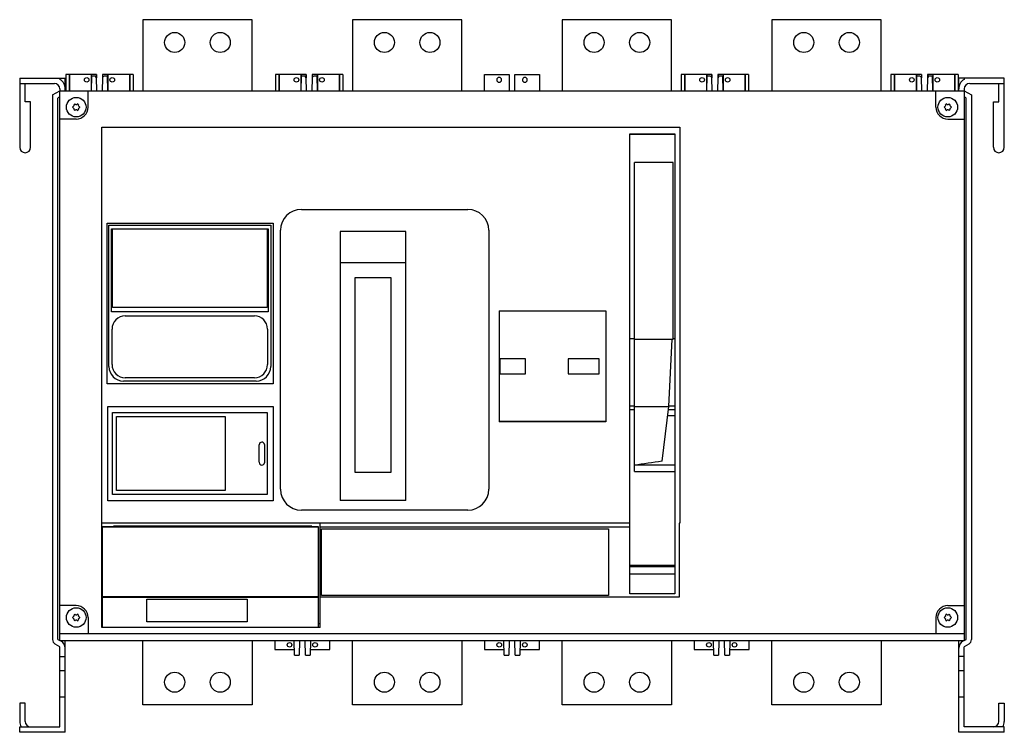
# Model space of a CAD drawing. Header units: millimetres. Extents: x 75 to 615, y 277 to 668.
import ezdxf

# ---------------------------------------------------------------- set-up
doc = ezdxf.new("R2010")
doc.units = ezdxf.units.MM
doc.header["$LTSCALE"] = 61.97931
doc.layers.add('00_COMPONENTS_1', color=7, linetype='CONTINUOUS')

msp = doc.modelspace()

# ---------------------------------------------------------------- linework, layer by layer
at = {"layer": '00_COMPONENTS_1', "color": 7, "linetype": 'Continuous'}
for p, q in [((142.38, 668), (142.38, 629)), ((202.38, 668), (142.38, 668)), ((202.38, 629), (202.38, 668)), ((257.38, 668), (257.38, 629)), ((317.38, 668), (257.38, 668)), ((317.38, 629), (317.38, 668)), ((372.38, 668), (372.38, 629)), ((432.38, 668), (372.38, 668)), ((432.38, 629), (432.38, 668)), ((487.38, 668), (487.38, 629)), ((547.38, 668), (487.38, 668)), ((547.38, 629), (547.38, 668)), ((100.13, 638), (100.13, 629)), ((117.03, 638), (100.13, 638)), ((102, 638), (102, 629)), ((102.13, 638), (102.13, 629)), ((114.03, 638), (114.03, 629)), ((114.16, 638), (114.16, 637)), ((116.88, 638), (116.88, 636.46)), ((117.03, 638), (117.03, 636.01)), ((120.23, 638), (120.23, 636.02)), ((137.13, 638), (120.23, 638)), ((120.37, 638), (120.37, 636.45)), ((123.1, 638), (123.1, 637)), ((123.23, 638), (123.23, 629)), ((135.13, 638), (135.13, 629)), ((135.26, 638), (135.26, 629)), ((137.13, 638), (137.13, 629)), ((215.13, 638), (215.13, 629)), ((232.03, 638), (215.13, 638)), ((217, 638), (217, 629)), ((217.13, 638), (217.13, 629)), ((229.03, 638), (229.03, 629)), ((229.16, 638), (229.16, 637)), ((231.88, 638), (231.88, 636.46)), ((232.03, 638), (232.03, 636.01)), ((235.23, 638), (235.23, 636.02)), ((252.13, 638), (235.23, 638)), ((235.37, 638), (235.37, 636.45)), ((238.1, 638), (238.1, 637)), ((238.23, 638), (238.23, 629)), ((250.13, 638), (250.13, 629)), ((250.26, 638), (250.26, 629)), ((252.13, 638), (252.13, 629)), ((329.88, 629), (329.88, 638)), ((329.88, 638), (343.38, 638)), ((343.38, 638), (343.38, 629)), ((346.38, 629), (346.38, 638)), ((346.38, 638), (359.88, 638)), ((359.88, 638), (359.88, 629)), ((437.63, 638), (437.63, 629)), ((454.53, 638), (437.63, 638)), ((439.5, 638), (439.5, 629)), ((439.63, 638), (439.63, 629)), ((451.53, 638), (451.53, 629)), ((451.66, 638), (451.66, 637)), ((454.38, 638), (454.38, 636.46)), ((454.53, 638), (454.53, 636.01)), ((457.73, 638), (457.73, 636.02)), ((474.63, 638), (457.73, 638)), ((457.87, 638), (457.87, 636.45)), ((460.6, 638), (460.6, 637)), ((460.73, 638), (460.73, 629)), ((472.63, 638), (472.63, 629)), ((472.76, 638), (472.76, 629)), ((474.63, 638), (474.63, 629)), ((569.53, 638), (552.63, 638)), ((552.63, 638), (552.63, 629)), ((554.5, 638), (554.5, 629)), ((554.63, 638), (554.63, 629)), ((566.53, 638), (566.53, 629)), ((566.66, 638), (566.66, 637)), ((569.38, 638), (569.38, 636.46)), ((569.53, 638), (569.53, 636.01)), ((589.63, 638), (572.73, 638)), ((572.73, 638), (572.73, 636.02)), ((572.87, 638), (572.87, 636.45)), ((575.6, 638), (575.6, 637)), ((575.73, 638), (575.73, 629)), ((587.63, 638), (587.63, 629)), ((587.76, 638), (587.76, 629)), ((589.63, 638), (589.63, 629)), ((74.88, 636), (74.88, 598)), ((74.88, 636), (99.88, 636)), ((74.88, 633), (93.88, 633)), ((77.88, 623), (77.88, 633)), ((96.88, 636), (96.88, 635.2)), ((99.88, 629), (99.88, 636)), ((114.27, 637), (114.13, 629)), ((116, 637), (114.27, 637)), ((117.13, 629), (117, 636.01)), ((120.25, 636.02), (120.13, 629)), ((122.99, 637), (121.25, 637)), ((123.13, 629), (122.99, 637)), ((229.27, 637), (229.13, 629)), ((231, 637), (229.27, 637)), ((232.13, 629), (232, 636.01)), ((235.25, 636.02), (235.13, 629)), ((237.99, 637), (236.25, 637)), ((238.13, 629), (237.99, 637)), ((451.77, 637), (451.63, 629)), ((453.5, 637), (451.77, 637)), ((454.63, 629), (454.5, 636.01)), ((457.75, 636.02), (457.63, 629)), ((460.49, 637), (458.75, 637)), ((460.63, 629), (460.49, 637)), ((566.77, 637), (566.63, 629)), ((568.5, 637), (566.77, 637)), ((569.63, 629), (569.5, 636.01)), ((572.75, 636.02), (572.63, 629)), ((575.49, 637), (573.75, 637)), ((575.63, 629), (575.49, 637)), ((614.88, 636), (589.88, 636)), ((589.88, 629), (589.88, 636)), ((592.88, 636), (592.88, 635.2)), ((595.88, 633), (614.88, 633)), ((611.88, 623), (611.88, 633)), ((614.88, 598), (614.88, 636)), ((92.88, 626.73), (96.88, 629.04)), ((92.88, 626.73), (92.88, 328)), ((96.88, 630), (96.88, 629.04)), ((96.88, 327.14), (96.88, 629)), ((96.88, 629), (592.88, 629)), ((112.38, 620), (112.38, 629)), ((577.38, 620), (577.38, 629)), ((592.88, 630), (592.88, 629.04)), ((592.88, 629.04), (596.88, 626.73)), ((592.88, 629), (592.88, 327.14)), ((596.88, 626.73), (596.88, 328)), ((80.88, 623), (77.88, 623)), ((80.88, 598), (80.88, 623)), ((96.88, 625.58), (95.88, 625)), ((95.88, 328), (95.88, 625)), ((593.88, 625), (592.88, 625.58)), ((593.88, 328), (593.88, 625)), ((608.88, 623), (611.88, 623)), ((608.88, 598), (608.88, 623)), ((105.88, 613.5), (96.88, 613.5)), ((583.88, 613.5), (592.88, 613.5)), ((119.88, 334.51), (119.88, 609)), ((119.88, 609), (436.84, 609)), ((409.42, 352.98), (409.42, 605.31)), ((409.42, 605.31), (434.14, 605.31)), ((434.14, 605), (409.42, 605)), ((434.14, 605.31), (434.14, 352.98)), ((436.84, 609), (436.84, 391.75)), ((411.98, 420.18), (411.98, 589.59)), ((433.21, 589.59), (411.98, 589.59)), ((433.21, 492.76), (433.21, 589.59)), ((229.4, 563.93), (320.65, 563.93)), ((122.92, 468.26), (122.92, 556.42)), ((122.92, 556.42), (213.98, 556.42)), ((213.98, 556.42), (213.98, 468.26)), ((123.78, 477.75), (123.78, 555.25)), ((123.78, 555.25), (212.58, 555.25)), ((125.15, 507.72), (125.15, 553.25)), ((125.15, 553.25), (211.24, 553.25)), ((125.81, 510.04), (125.81, 553.25)), ((210.54, 553.25), (210.54, 510.04)), ((211.24, 553.25), (211.24, 507.72)), ((212.58, 555.25), (212.58, 477.75)), ((217.9, 410.37), (217.9, 552.43)), ((250.63, 551.85), (250.63, 404.25)), ((286.63, 551.85), (250.63, 551.85)), ((286.63, 404.25), (286.63, 551.85)), ((332.15, 552.43), (332.15, 410.37)), ((286.63, 534.55), (250.63, 534.55)), ((258.88, 419.5), (258.88, 526.5)), ((258.88, 526.5), (278.38, 526.5)), ((278.38, 526.5), (278.38, 419.5)), ((211.24, 507.72), (125.15, 507.72)), ((210.54, 510.04), (125.81, 510.04)), ((337.76, 508.27), (337.76, 447.34)), ((337.76, 508.27), (396.29, 508.27)), ((396.29, 508.27), (396.29, 447.34)), ((132.78, 505.5), (203.58, 505.5)), ((125.53, 478.75), (125.53, 498.25)), ((210.83, 498.25), (210.83, 478.75)), ((409.42, 493.1), (411.98, 493.1)), ((411.98, 492.76), (433.21, 492.76)), ((430.9, 455.71), (432.76, 492.76)), ((433.21, 493.1), (434.14, 493.1)), ((338.14, 481.88), (338.14, 473.74)), ((352.35, 481.88), (338.14, 481.88)), ((352.35, 473.74), (352.35, 481.88)), ((392.65, 481.88), (375.7, 481.88)), ((375.7, 481.88), (375.7, 473.74)), ((392.65, 473.74), (392.65, 481.88)), ((203.58, 471.5), (132.78, 471.5)), ((338.14, 473.74), (352.35, 473.74)), ((375.7, 473.74), (392.65, 473.74)), ((213.98, 468.26), (122.92, 468.26)), ((204.58, 469.75), (131.78, 469.75)), ((123.18, 404.09), (123.18, 455.81)), ((123.18, 455.81), (213.98, 455.81)), ((213.98, 455.81), (213.98, 404.09)), ((409.42, 456.09), (411.98, 456.09)), ((409.42, 454.06), (411.98, 454.06)), ((411.98, 455.71), (430.9, 455.71)), ((427.18, 425.76), (430.9, 455.71)), ((430.69, 454.06), (434.14, 454.06)), ((430.9, 456.09), (434.14, 456.09)), ((125.71, 407.44), (125.71, 452.44)), ((125.71, 452.44), (210.51, 452.44)), ((127.91, 409.6), (127.91, 450.3)), ((127.91, 450.3), (187.61, 450.3)), ((187.61, 450.3), (187.61, 409.6)), ((210.51, 452.44), (210.51, 407.44)), ((430.28, 450.78), (434.14, 450.78)), ((396.29, 447.52), (337.76, 447.52)), ((396.29, 447.34), (337.76, 447.34)), ((206.21, 425.14), (206.21, 434.74)), ((209.19, 434.96), (209.19, 424.93)), ((434.14, 423.5), (411.98, 423.5)), ((278.38, 419.5), (258.88, 419.5)), ((411.98, 420.18), (434.14, 420.18)), ((210.51, 407.44), (125.71, 407.44)), ((187.61, 409.6), (127.91, 409.6)), ((213.98, 404.09), (123.18, 404.09)), ((286.63, 404.25), (250.63, 404.25)), ((320.65, 398.87), (229.4, 398.87)), ((409.42, 391.73), (119.88, 391.75)), ((120.18, 389.82), (120.18, 334.51)), ((126.28, 389.82), (120.18, 389.82)), ((238.78, 389.59), (120.18, 389.59)), ((126.28, 390.17), (126.28, 389.82)), ((235.07, 390.17), (126.28, 390.17)), ((235.07, 389.86), (126.28, 389.86)), ((235.07, 390.17), (235.07, 389.82)), ((238.78, 389.82), (235.07, 389.82)), ((238.78, 334.51), (238.78, 389.82)), ((239.6, 334.51), (239.6, 391.74)), ((409.42, 389.65), (239.6, 389.65)), ((436.84, 391.75), (436.63, 391.75)), ((436.63, 391.75), (436.63, 351.21)), ((240.38, 352), (240.38, 388.65)), ((240.38, 388.65), (397.88, 388.65)), ((397.88, 388.65), (397.88, 352)), ((409.42, 368.63), (434.14, 368.63)), ((434.14, 367.74), (409.42, 367.74)), ((409.42, 364), (434.14, 364)), ((120.18, 356.63), (119.88, 356.63)), ((238.78, 351.31), (120.18, 351.31)), ((238.78, 351.01), (120.18, 351.01)), ((436.63, 351.21), (239.6, 351.21)), ((397.88, 352), (240.38, 352)), ((434.14, 352.98), (409.42, 352.98)), ((105.88, 346.5), (96.88, 346.5)), ((144.68, 337.59), (144.68, 350.01)), ((144.68, 350.01), (199.68, 350.01)), ((199.68, 350.01), (199.68, 337.59)), ((583.88, 346.5), (592.88, 346.5)), ((112.38, 340), (112.38, 331)), ((199.68, 337.59), (144.68, 337.59)), ((239.6, 336.5), (238.78, 336.5)), ((239.44, 336.5), (239.44, 334.51)), ((577.38, 340), (577.38, 331)), ((592.88, 331), (96.88, 331)), ((239.6, 334.51), (119.88, 334.51)), ((96.88, 323.96), (94.38, 325.4)), ((95.88, 328), (96.88, 327.42)), ((592.88, 327.14), (96.88, 327.14)), ((97.36, 327.14), (97.63, 326.99)), ((99.88, 277), (99.88, 327.14)), ((142.38, 292), (142.38, 327.14)), ((202.38, 327.14), (202.38, 292)), ((214.73, 327.14), (214.73, 322.35)), ((225.65, 319.25), (225.38, 327.14)), ((228.38, 327.14), (228.1, 319.25)), ((231.65, 319.25), (231.38, 327.14)), ((234.38, 327.14), (234.1, 319.25)), ((245.03, 322.35), (245.03, 327.14)), ((257.38, 292), (257.38, 327.14)), ((317.38, 327.14), (317.38, 292)), ((329.73, 327.14), (329.73, 322.35)), ((340.65, 319.25), (340.38, 327.14)), ((343.38, 327.14), (343.1, 319.25)), ((346.65, 319.25), (346.38, 327.14)), ((349.38, 327.14), (349.1, 319.25)), ((360.03, 322.35), (360.03, 327.14)), ((372.38, 292), (372.38, 327.14)), ((432.38, 327.14), (432.38, 292)), ((444.73, 327.14), (444.73, 322.35)), ((455.65, 319.25), (455.38, 327.14)), ((458.38, 327.14), (458.1, 319.25)), ((461.65, 319.25), (461.38, 327.14)), ((464.38, 327.14), (464.1, 319.25)), ((475.03, 322.35), (475.03, 327.14)), ((487.38, 292), (487.38, 327.14)), ((547.38, 327.14), (547.38, 292)), ((589.88, 277), (589.88, 327.14)), ((592.13, 326.99), (592.39, 327.14)), ((592.88, 327.42), (593.88, 328)), ((595.38, 325.4), (592.88, 323.96)), ((96.88, 280), (96.88, 323.96)), ((214.73, 322.35), (225.54, 322.35)), ((225.65, 319.25), (228.1, 319.25)), ((231.65, 319.25), (234.1, 319.25)), ((234.21, 322.35), (245.03, 322.35)), ((329.73, 322.35), (340.54, 322.35)), ((340.65, 319.25), (343.1, 319.25)), ((346.65, 319.25), (349.1, 319.25)), ((349.21, 322.35), (360.03, 322.35)), ((444.73, 322.35), (455.54, 322.35)), ((455.65, 319.25), (458.1, 319.25)), ((461.65, 319.25), (464.1, 319.25)), ((464.21, 322.35), (475.03, 322.35)), ((592.88, 280), (592.88, 323.96)), ((96.88, 318.6), (99.88, 318.6)), ((592.88, 318.6), (589.88, 318.6)), ((96.88, 310.84), (99.88, 310.84)), ((589.88, 310.84), (592.88, 310.84)), ((74.88, 293), (74.88, 283)), ((77.88, 293), (74.88, 293)), ((77.88, 283), (77.88, 293)), ((99.88, 296.28), (96.88, 296.28)), ((202.38, 292), (142.38, 292)), ((317.38, 292), (257.38, 292)), ((432.38, 292), (372.38, 292)), ((547.38, 292), (487.38, 292)), ((592.88, 296.28), (589.88, 296.28)), ((611.88, 293), (614.88, 293)), ((611.88, 283), (611.88, 293)), ((614.88, 293), (614.88, 283)), ((74.88, 277), (74.88, 280)), ((74.88, 280), (96.88, 280)), ((99.88, 277), (74.88, 277)), ((614.88, 277), (589.88, 277)), ((614.88, 280), (592.88, 280)), ((614.88, 277), (614.88, 280))]:
    msp.add_line(p, q, dxfattribs=at)
for centre, radius in [((159.88, 655.5), 5.5), ((184.88, 655.5), 5.5), ((274.88, 655.5), 5.5), ((299.88, 655.5), 5.5), ((389.88, 655.5), 5.5), ((414.88, 655.5), 5.5), ((504.88, 655.5), 5.5), ((529.88, 655.5), 5.5), ((111.63, 635), 1.25), ((125.63, 635), 1.25), ((226.63, 635), 1.25), ((240.63, 635), 1.25), ((449.13, 635), 1.25), ((463.13, 635), 1.25), ((564.13, 635), 1.25), ((578.13, 635), 1.25), ((105.88, 620), 5.39), ((583.88, 620), 5.39), ((105.88, 340), 5.39), ((583.88, 340), 5.39), ((222.88, 325), 1.25), ((236.88, 325), 1.25), ((337.88, 325), 1.25), ((351.88, 325), 1.25), ((452.88, 325), 1.25), ((466.88, 325), 1.25), ((159.88, 304.5), 5.5), ((184.88, 304.5), 5.5), ((274.88, 304.5), 5.5), ((299.88, 304.5), 5.5), ((389.88, 304.5), 5.5), ((414.88, 304.5), 5.5), ((504.88, 304.5), 5.5), ((529.88, 304.5), 5.5)]:
    msp.add_circle(centre, radius, dxfattribs=at)
for centre, radius, start, end in [((93.88, 630), 3, 0, 90), ((93.88, 630), 6, 0, 60), ((116, 636), 1, 0.6551, 90), ((121.25, 636), 1, 89.6551, 179), ((231, 636), 1, 0.6551, 90), ((236.25, 636), 1, 89.6551, 179), ((453.5, 636), 1, 0.6551, 90), ((458.75, 636), 1, 89.6551, 179), ((568.5, 636), 1, 0.6551, 90), ((573.75, 636), 1, 89.6551, 179), ((595.88, 630), 6, 120, 180), ((595.88, 630), 3, 90, 180), ((104.05, 621.06), 0.691, 283.3418, 16.6582), ((105.09, 621.37), 0.395, 43.3418, 196.6582), ((105.88, 622.11), 0.691, 223.3418, 316.6582), ((106.67, 621.37), 0.395, 343.3418, 136.6582), ((107.71, 621.06), 0.691, 163.3418, 256.3399), ((582.05, 621.06), 0.691, 283.3418, 16.6582), ((583.09, 621.37), 0.395, 43.3418, 196.6582), ((583.88, 622.11), 0.691, 223.3418, 316.6582), ((584.67, 621.37), 0.395, 343.3418, 136.6582), ((585.71, 621.06), 0.691, 163.3418, 256.3399), ((104.3, 620), 0.395, 103.3418, 257.2153), ((104.05, 618.94), 0.691, 343.3418, 76.3399), ((105.09, 618.63), 0.395, 163.3418, 316.6582), ((105.88, 617.89), 0.691, 43.3418, 136.6582), ((105.88, 620), 6.5, 270, 360), ((106.67, 618.63), 0.395, 223.3418, 16.6582), ((107.71, 618.94), 0.691, 103.3418, 196.6582), ((107.46, 620), 0.395, 283.3418, 77.2153), ((583.88, 620), 6.5, 180, 270), ((582.3, 620), 0.395, 103.3418, 257.2153), ((582.05, 618.94), 0.691, 343.3418, 76.3399), ((583.09, 618.63), 0.395, 163.3418, 316.6582), ((583.88, 617.89), 0.691, 43.3418, 136.6582), ((584.67, 618.63), 0.395, 223.3418, 16.6582), ((585.71, 618.94), 0.691, 103.3418, 196.6582), ((585.46, 620), 0.395, 283.3418, 77.2153), ((77.88, 598), 3, 180, 360), ((611.88, 598), 3, 180, 360), ((229.4, 552.43), 11.5, 90, 180), ((320.65, 552.43), 11.5, 0, 90), ((132.78, 498.25), 7.25, 90, 180), ((203.58, 498.25), 7.25, 0, 90), ((132.78, 478.75), 7.25, 180, 270), ((203.58, 478.75), 7.25, 270, 360), ((207.71, 434.74), 1.5, 8.325, 180.0002), ((207.71, 425.14), 1.5, 180.0003, 351.675), ((229.4, 410.37), 11.5, 180, 270), ((320.65, 410.37), 11.5, 270, 360), ((105.88, 340), 6.5, 0, 90), ((583.88, 340), 6.5, 90, 180), ((104.3, 340), 0.395, 103.3418, 257.2153), ((104.05, 341.06), 0.691, 283.3418, 16.6582), ((105.09, 341.37), 0.395, 43.3418, 196.6582), ((105.88, 342.11), 0.691, 223.3418, 316.6582), ((106.67, 341.37), 0.395, 343.3418, 136.6582), ((107.71, 341.06), 0.691, 163.3418, 256.3399), ((107.46, 340), 0.395, 283.3418, 77.2153), ((582.3, 340), 0.395, 103.3418, 257.2153), ((582.05, 341.06), 0.691, 283.3418, 16.6582), ((583.09, 341.37), 0.395, 43.3418, 196.6582), ((583.88, 342.11), 0.691, 223.3418, 316.6582), ((584.67, 341.37), 0.395, 343.3418, 136.6582), ((585.71, 341.06), 0.691, 163.3418, 256.3399), ((585.46, 340), 0.395, 283.3418, 77.2153), ((104.05, 338.94), 0.691, 343.3418, 76.3399), ((105.09, 338.63), 0.395, 163.3418, 316.6582), ((105.88, 337.89), 0.691, 43.3418, 136.6582), ((106.67, 338.63), 0.395, 223.3418, 16.6582), ((107.71, 338.94), 0.691, 103.3418, 196.6582), ((582.05, 338.94), 0.691, 343.3418, 76.3399), ((583.09, 338.63), 0.395, 163.3418, 316.6582), ((583.88, 337.89), 0.691, 43.3418, 136.6582), ((584.67, 338.63), 0.395, 223.3418, 16.6582), ((585.71, 338.94), 0.691, 103.3418, 196.6582), ((95.88, 328), 3, 180, 240), ((95.38, 323.09), 4.5, 0, 60), ((594.38, 323.09), 4.5, 120, 180), ((593.88, 328), 3, 300, 360), ((80.88, 283), 6, 180, 210.5109), ((80.88, 283), 3, 180, 270), ((608.88, 283), 3, 270, 360), ((608.88, 283), 6, 329.4891, 360)]:
    msp.add_arc(centre, radius, start, end, dxfattribs=at)
for centre, major_axis, ratio, start_param, end_param in [((131.78, 477.75), (5.66, 5.66), 0.999924, -3.926953, -2.356233), ((204.58, 477.75), (5.66, -5.66), 0.999924, -0.78536, 0.78536), ((602.05, 407.79), (346.23, 28.49), 0.106999, 2.091435, 2.143105)]:
    msp.add_ellipse(centre, major_axis=major_axis, ratio=ratio, start_param=start_param, end_param=end_param, dxfattribs=at)
for points in [[(339.13, 635), (339.13, 635.17), (339.06, 635.52), (338.77, 635.95), (338.33, 636.25), (337.82, 636.35), (337.3, 636.25), (336.86, 635.96), (336.57, 635.52), (336.5, 635.17), (336.5, 635)], [(336.5, 635), (336.5, 634.83), (336.56, 634.48), (336.86, 634.05), (337.29, 633.75), (337.81, 633.65), (338.32, 633.75), (338.76, 634.04), (339.06, 634.48), (339.13, 634.83), (339.13, 635)], [(353.26, 635), (353.26, 635.17), (353.19, 635.52), (352.9, 635.95), (352.46, 636.25), (351.95, 636.35), (351.43, 636.25), (350.99, 635.96), (350.7, 635.52), (350.63, 635.17), (350.63, 635)], [(350.63, 635), (350.63, 634.83), (350.69, 634.48), (350.99, 634.05), (351.42, 633.75), (351.94, 633.65), (352.45, 633.75), (352.89, 634.04), (353.19, 634.48), (353.26, 634.83), (353.26, 635)]]:
    msp.add_open_spline(points, degree=3, knots=[0, 0, 0, 0, 0.125688, 0.250058, 0.373891, 0.498771, 0.623557, 0.748019, 0.873653, 1, 1, 1, 1], dxfattribs=at)

doc.saveas('drawing.dxf')
